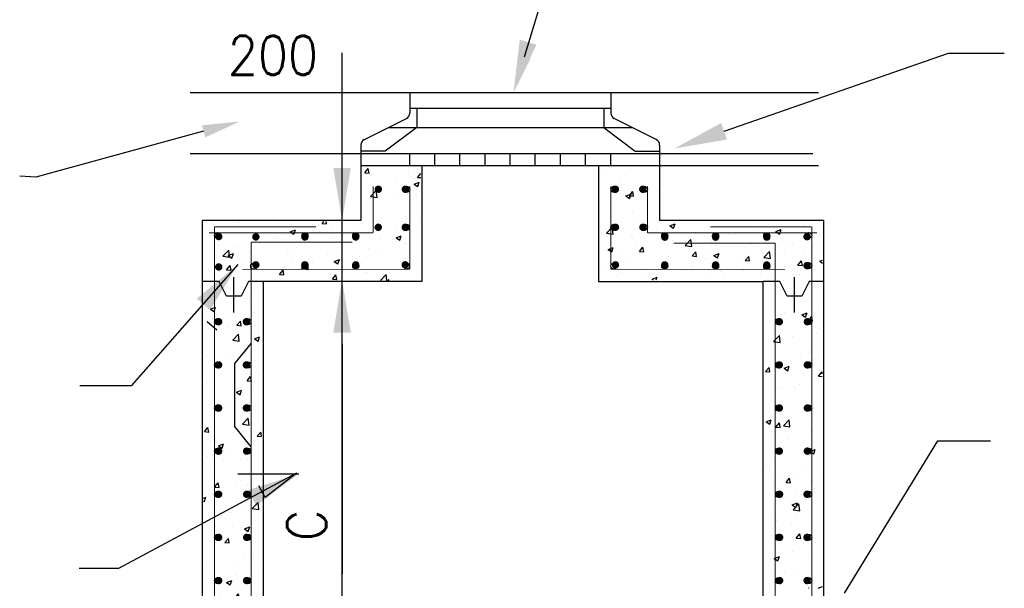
# Model space of a CAD drawing. Extents: x 0 to 7.6, y 0 to 9.85.
# Tile 4 of 6: x 2.24 to 4.87, y 3.57 to 5.08. Entities that reach past the tile are written whole.
import ezdxf

# ---------------------------------------------------------------- set-up
doc = ezdxf.new("R2010")
doc.units = 0
doc.header["$MEASUREMENT"] = 0
doc.layers.get('0').update_dxf_attribs({"color": 2, "linetype": 'CONTINUOUS'})
doc.layers.add('E-DETL', color=2, linetype='CONTINUOUS')
doc.layers.add('E-DETL-TEXT', color=3, linetype='CONTINUOUS')
doc.styles.add('ROMANS', font='ROMANS.SHX', dxfattribs={"width": 0.8})

# ---------------------------------------------------------------- blocks, each defined once
blk = doc.blocks.new('*X2')
at = {"color": 0}
for p, q in [((80.415, 118.774), (80.656, 119.061)), ((80.714, 118.747), (80.656, 119.061)), ((83.374, 118.981), (83.374, 118.981)), ((83.972, 118.989), (83.972, 118.989)), ((80.415, 118.774), (80.714, 118.747)), ((80.473, 118.301), (80.473, 118.301)), ((80.815, 118.573), (80.815, 118.573)), ((80.848, 118.661), (80.848, 118.661)), ((83.389, 118.802), (83.389, 118.802)), ((84.001, 118.46), (84.229, 118.731)), ((84.001, 118.46), (84.229, 118.44)), ((80.805, 117.162), (81.195, 117.567)), ((81.25, 117.093), (81.195, 117.567)), ((82.5, 118.196), (82.5, 118.196)), ((83.761, 117.997), (84.111, 118.132)), ((83.761, 117.997), (84.01, 117.829)), ((84.01, 117.829), (84.111, 118.131)), ((80.788, 116.996), (80.788, 116.996)), ((80.805, 117.162), (81.25, 117.093)), ((82.657, 117.016), (82.657, 117.016)), ((83.313, 117.316), (83.313, 117.316)), ((83.909, 117.181), (83.909, 117.181)), ((81.527, 115.641), (81.527, 115.641)), ((83.183, 115.819), (83.183, 115.819)), ((83.252, 115.652), (83.252, 115.652)), ((70.051, 115.357), (70.051, 115.357)), ((71.904, 115.421), (71.904, 115.421)), ((74.573, 115.308), (74.573, 115.308)), ((75.359, 114.772), (75.709, 114.906)), ((75.607, 114.604), (75.709, 114.906)), ((77.243, 115.195), (77.243, 115.195)), ((77.522, 115.326), (77.648, 115.476)), ((77.522, 115.326), (77.821, 115.3)), ((77.821, 115.3), (77.789, 115.476)), ((78.16, 114.98), (78.16, 114.98)), ((79.912, 115.082), (79.912, 115.082)), ((80.267, 115.318), (80.267, 115.318)), ((80.727, 115.332), (80.727, 115.332)), ((81.109, 115.013), (81.35, 115.3)), ((81.109, 115.013), (81.408, 114.986)), ((81.342, 115.044), (81.342, 115.044)), ((81.408, 114.986), (81.35, 115.3)), ((82.581, 114.97), (82.581, 114.97)), ((82.593, 115.209), (82.593, 115.209)), ((84.196, 115.528), (84.196, 115.528)), ((73.037, 114.285), (73.037, 114.285)), ((74.435, 114.317), (74.435, 114.317)), ((75.038, 114.215), (75.038, 114.215)), ((75.359, 114.772), (75.607, 114.604)), ((75.563, 114.605), (75.563, 114.605)), ((76.29, 114.379), (76.29, 114.379)), ((77.351, 114.817), (77.351, 114.817)), ((78.184, 114.629), (78.184, 114.629)), ((81.465, 114.22), (81.465, 114.22)), ((82.544, 114.371), (82.894, 114.506)), ((82.544, 114.371), (82.793, 114.204)), ((82.793, 114.204), (82.895, 114.506)), ((69.855, 113.551), (69.855, 113.551)), ((69.987, 113.55), (69.987, 113.55)), ((70.47, 113.933), (70.47, 113.933)), ((71.519, 113.816), (71.519, 113.816)), ((71.881, 113.799), (71.881, 113.799)), ((78.549, 113.72), (78.549, 113.72)), ((80.666, 113.667), (80.666, 113.667)), ((83.192, 113.987), (83.192, 113.987)), ((70.796, 113.119), (71.185, 113.524)), ((70.796, 113.119), (71.24, 113.05)), ((71.158, 113.159), (71.508, 113.294)), ((71.158, 113.159), (71.406, 112.991)), ((71.24, 113.05), (71.185, 113.524)), ((71.406, 112.991), (71.508, 113.293)), ((72.524, 113.438), (72.524, 113.438)), ((75.194, 113.325), (75.194, 113.325)), ((75.502, 112.94), (75.502, 112.94)), ((75.633, 113.219), (75.633, 113.219)), ((77.863, 113.212), (77.863, 113.212)), ((78.099, 113.315), (78.099, 113.315)), ((78.343, 112.759), (78.693, 112.893)), ((78.592, 112.591), (78.693, 112.893)), ((80.026, 113.072), (80.026, 113.072)), ((80.532, 113.1), (80.532, 113.1)), ((81.278, 113.237), (81.278, 113.237)), ((83.172, 113.486), (83.172, 113.486)), ((83.201, 112.987), (83.201, 112.987)), ((69.801, 112.218), (69.801, 112.218)), ((70.409, 112.268), (70.409, 112.268)), ((71.044, 112.193), (71.285, 112.48)), ((71.343, 112.167), (71.285, 112.48)), ((72.717, 112.719), (72.717, 112.719)), ((72.976, 112.62), (72.976, 112.62)), ((73.723, 112.243), (73.723, 112.243)), ((74.975, 112.407), (74.975, 112.407)), ((76.132, 112.291), (76.521, 112.697)), ((76.132, 112.291), (76.576, 112.222)), ((76.577, 112.222), (76.521, 112.697)), ((76.868, 112.657), (76.868, 112.657)), ((78.343, 112.759), (78.592, 112.591)), ((83.131, 112.323), (83.131, 112.323)), ((83.375, 112.47), (83.375, 112.47)), ((70.565, 111.827), (70.565, 111.827)), ((71.044, 112.193), (71.342, 112.167)), ((74.63, 111.879), (74.871, 112.166)), ((74.63, 111.879), (74.929, 111.853)), ((74.929, 111.853), (74.871, 112.166)), ((78.038, 111.651), (78.038, 111.651)), ((78.216, 111.565), (78.457, 111.853)), ((78.216, 111.565), (78.515, 111.539)), ((78.515, 111.539), (78.457, 111.853)), ((80.459, 111.97), (80.459, 111.97)), ((80.605, 112.003), (80.605, 112.003)), ((81.474, 111.47), (81.857, 111.869)), ((81.904, 111.47), (81.858, 111.869)), ((81.985, 111.47), (82.044, 111.539)), ((82.056, 111.47), (82.044, 111.539)), ((71.551, 110.883), (71.551, 110.883)), ((72.916, 110.956), (72.916, 110.956)), ((81.856, 111.514), (81.856, 111.514)), ((69.936, 110.324), (69.936, 110.324)), ((70.348, 110.604), (70.348, 110.604)), ((71.711, 110.468), (71.711, 110.468)), ((72.408, 110.27), (72.408, 110.27)), ((72.605, 110.211), (72.605, 110.211)), ((69.941, 109.533), (70.291, 109.668)), ((69.941, 109.533), (70.19, 109.366)), ((70.19, 109.366), (70.291, 109.668)), ((72.855, 109.291), (72.855, 109.291))]:
    blk.add_line(p, q, dxfattribs=at)
blk = doc.blocks.new('*X3')
at = {"color": 0}
for p, q in [((71.711, 110.468), (71.711, 110.468)), ((72.408, 110.27), (72.408, 110.27)), ((72.605, 110.211), (72.605, 110.211)), ((69.941, 109.533), (70.291, 109.668)), ((69.941, 109.533), (70.19, 109.366)), ((70.19, 109.366), (70.291, 109.668)), ((70.288, 108.939), (70.288, 108.939)), ((72.855, 109.291), (72.855, 109.291)), ((70.556, 108.341), (70.556, 108.341)), ((71.092, 108.298), (71.092, 108.298)), ((71.737, 108.432), (71.978, 108.719)), ((71.737, 108.432), (72.036, 108.406)), ((72.036, 108.406), (71.978, 108.719)), ((72.344, 108.463), (72.344, 108.463)), ((73.225, 108.229), (73.225, 108.229)), ((71.458, 107.42), (71.848, 107.826)), ((71.903, 107.351), (71.848, 107.826)), ((72.794, 107.627), (72.794, 107.627)), ((72.926, 107.52), (73.276, 107.655)), ((73.174, 107.352), (73.276, 107.655)), ((70.227, 107.275), (70.227, 107.275)), ((71.458, 107.42), (71.903, 107.351)), ((71.504, 107.485), (71.504, 107.485)), ((72.926, 107.52), (73.174, 107.353)), ((69.777, 106.326), (69.777, 106.326)), ((71.029, 106.491), (71.029, 106.491)), ((72.702, 106.387), (72.702, 106.387)), ((72.922, 106.74), (72.922, 106.74)), ((69.582, 105.786), (69.582, 105.786)), ((69.787, 105.887), (69.787, 105.887)), ((70.166, 105.61), (70.166, 105.61)), ((72.251, 105.674), (72.251, 105.674)), ((72.733, 105.962), (72.733, 105.962)), ((70.637, 105.115), (70.637, 105.115)), ((72.431, 104.671), (72.672, 104.958)), ((72.73, 104.645), (72.672, 104.958)), ((73.306, 105.002), (73.306, 105.002)), ((69.713, 104.519), (69.713, 104.519)), ((71.607, 104.768), (71.607, 104.768)), ((72.431, 104.671), (72.73, 104.645)), ((72.672, 104.298), (72.672, 104.298)), ((70.105, 103.946), (70.105, 103.946)), ((71.696, 104.137), (71.696, 104.137)), ((71.709, 103.895), (72.059, 104.029)), ((71.709, 103.895), (71.958, 103.727)), ((71.958, 103.727), (72.059, 104.029)), ((71.257, 103.132), (71.257, 103.132)), ((70.044, 102.281), (70.044, 102.281)), ((70.292, 102.796), (70.292, 102.796)), ((72.612, 102.634), (72.612, 102.634)), ((69.539, 101.224), (69.78, 101.511)), ((69.838, 101.198), (69.78, 101.511)), ((72.121, 101.722), (72.511, 102.128)), ((72.121, 101.722), (72.566, 101.653)), ((72.566, 101.653), (72.511, 102.128)), ((69.539, 101.224), (69.837, 101.198)), ((71.49, 101.154), (71.49, 101.154)), ((72.134, 101.24), (72.134, 101.24)), ((72.551, 100.969), (72.551, 100.969)), ((73.125, 100.91), (73.366, 101.197)), ((73.125, 100.91), (73.414, 100.885)), ((73.414, 100.936), (73.366, 101.197)), ((73.386, 101.405), (73.386, 101.405))]:
    blk.add_line(p, q, dxfattribs=at)
blk = doc.blocks.new('*X4')
at = {"color": 0}
for p, q in [((69.984, 100.617), (69.984, 100.617)), ((70.283, 100.577), (70.283, 100.577)), ((70.492, 100.269), (70.842, 100.403)), ((70.492, 100.269), (70.741, 100.101)), ((70.741, 100.101), (70.843, 100.403)), ((72.952, 100.464), (72.952, 100.464)), ((69.772, 99.555), (69.772, 99.555)), ((71.337, 99.906), (71.337, 99.906)), ((72.688, 100.056), (72.688, 100.056)), ((69.923, 98.953), (69.923, 98.953)), ((70.819, 99.268), (70.819, 99.268)), ((72.07, 99.433), (72.07, 99.433)), ((72.49, 99.305), (72.49, 99.305)), ((70.232, 97.463), (70.473, 97.75)), ((70.531, 97.437), (70.473, 97.75)), ((71.681, 97.805), (71.681, 97.805)), ((71.957, 97.923), (71.957, 97.923)), ((72.429, 97.64), (72.429, 97.64)), ((72.649, 97.71), (72.649, 97.71)), ((69.503, 97.296), (69.503, 97.296)), ((69.862, 97.288), (69.862, 97.288)), ((70.232, 97.463), (70.531, 97.437)), ((70.755, 97.461), (70.755, 97.461)), ((69.467, 96.717), (69.626, 96.777)), ((69.467, 96.514), (69.525, 96.475)), ((69.525, 96.475), (69.626, 96.777)), ((72.784, 96.024), (73.174, 96.43)), ((73.229, 95.955), (73.174, 96.43)), ((69.801, 95.624), (69.801, 95.624)), ((71.333, 95.738), (71.333, 95.738)), ((72.368, 95.976), (72.368, 95.976)), ((72.784, 96.024), (73.229, 95.955)), ((70.984, 95.368), (70.984, 95.368)), ((71.475, 94.822), (71.475, 94.822)), ((72.038, 94.696), (72.038, 94.696)), ((72.26, 94.63), (72.61, 94.764)), ((72.26, 94.63), (72.509, 94.462)), ((72.308, 94.311), (72.308, 94.311)), ((72.509, 94.462), (72.611, 94.764)), ((73.176, 94.182), (73.176, 94.182)), ((69.74, 93.959), (69.74, 93.959)), ((70.018, 93.766), (70.018, 93.766)), ((70.926, 93.702), (71.167, 93.989)), ((70.926, 93.702), (71.225, 93.676)), ((71.225, 93.676), (71.167, 93.989)), ((72.673, 93.724), (72.673, 93.724)), ((69.757, 93.224), (69.757, 93.224)), ((69.68, 92.295), (69.68, 92.295)), ((69.989, 92.826), (69.989, 92.826)), ((71.861, 92.21), (71.861, 92.21)), ((72.247, 92.647), (72.247, 92.647)), ((72.658, 92.714), (72.658, 92.714)), ((73.112, 92.374), (73.112, 92.374))]:
    blk.add_line(p, q, dxfattribs=at)
blk = doc.blocks.new('*X5')
at = {"color": 0}
for p, q in [((71.044, 91.004), (71.394, 91.139)), ((71.044, 91.004), (71.292, 90.836)), ((71.293, 90.836), (71.394, 91.139)), ((71.667, 91.474), (71.667, 91.474)), ((72.186, 90.982), (72.186, 90.982)), ((69.619, 90.63), (69.619, 90.63)), ((70.545, 90.237), (70.545, 90.237)), ((71.62, 89.941), (71.861, 90.228)), ((71.684, 90.159), (71.684, 90.159)), ((71.797, 90.402), (71.797, 90.402)), ((71.919, 89.915), (71.861, 90.228)), ((73.447, 90.326), (73.448, 90.327)), ((73.447, 90.326), (73.448, 90.326)), ((70.069, 89.6), (70.069, 89.6)), ((71.62, 89.941), (71.919, 89.915)), ((69.558, 88.966), (69.558, 88.966)), ((72.125, 89.318), (72.125, 89.318)), ((72.739, 89.487), (72.739, 89.487)), ((70.482, 88.43), (70.482, 88.43)), ((71.46, 88.491), (71.46, 88.491)), ((72.375, 88.68), (72.375, 88.68)), ((69.827, 87.378), (70.177, 87.513)), ((70.076, 87.211), (70.177, 87.513)), ((70.69, 87.617), (70.69, 87.617)), ((72.064, 87.653), (72.064, 87.653)), ((73.359, 87.504), (73.359, 87.504)), ((69.497, 87.301), (69.497, 87.301)), ((69.742, 86.892), (69.742, 86.892)), ((69.827, 87.378), (70.076, 87.211)), ((72.658, 87.393), (72.658, 87.393)), ((71.06, 86.707), (71.06, 86.707)), ((72.314, 86.18), (72.555, 86.467)), ((72.314, 86.18), (72.612, 86.154)), ((72.613, 86.154), (72.555, 86.467)), ((72.004, 85.989), (72.004, 85.989)), ((72.812, 85.365), (73.162, 85.5)), ((73.06, 85.198), (73.162, 85.5)), ((69.716, 85.062), (69.716, 85.062)), ((71.652, 85.142), (71.652, 85.142)), ((72.385, 84.949), (72.385, 84.949)), ((72.812, 85.365), (73.06, 85.198)), ((72.902, 85.151), (72.902, 85.151)), ((69.744, 84.735), (69.744, 84.735)), ((70.77, 84.39), (70.77, 84.39)), ((71.943, 84.324), (71.943, 84.324)), ((73.439, 84.278), (73.439, 84.278)), ((71.587, 83.179), (71.587, 83.179)), ((72.839, 83.344), (72.839, 83.344))]:
    blk.add_line(p, q, dxfattribs=at)
blk = doc.blocks.new('*X10')
at = {"color": 0}
for p, q in [((107.651, 98.998), (107.651, 98.998)), ((108.189, 99.194), (108.189, 99.194)), ((110.32, 98.886), (110.32, 98.886)), ((107.837, 98.745), (107.837, 98.745)), ((108.705, 98.327), (108.705, 98.327)), ((111.374, 98.214), (111.374, 98.214)), ((108.128, 97.53), (108.128, 97.53)), ((108.988, 97.772), (109.229, 98.06)), ((108.988, 97.772), (109.287, 97.746)), ((109.287, 97.746), (109.229, 98.06)), ((109.574, 97.981), (109.574, 97.981)), ((110.695, 97.882), (110.695, 97.882)), ((109.679, 97.188), (109.679, 97.188)), ((110.931, 97.353), (110.931, 97.353)), ((109.325, 96.344), (109.325, 96.344)), ((109.405, 96.254), (109.755, 96.388)), ((109.405, 96.254), (109.654, 96.086)), ((109.475, 95.929), (109.864, 96.335)), ((109.654, 96.086), (109.755, 96.388)), ((109.92, 95.86), (109.864, 96.335)), ((110.634, 96.217), (110.634, 96.217)), ((108.067, 95.865), (108.067, 95.865)), ((109.475, 95.929), (109.919, 95.86)), ((108.364, 95.216), (108.364, 95.216)), ((109.367, 94.997), (109.367, 94.997)), ((109.616, 95.381), (109.616, 95.381)), ((108.006, 94.201), (108.006, 94.201)), ((109.682, 94.012), (109.923, 94.299)), ((109.981, 93.985), (109.923, 94.299)), ((110.573, 94.553), (110.573, 94.553)), ((108.351, 93.789), (108.351, 93.789)), ((109.682, 94.012), (109.981, 93.985)), ((110.194, 93.658), (110.194, 93.658)), ((110.565, 93.9), (110.565, 93.9)), ((111.02, 93.676), (111.02, 93.676)), ((107.649, 93.399), (107.649, 93.399)), ((108.3, 93.409), (108.3, 93.409)), ((109.405, 93.117), (109.405, 93.117)), ((110.513, 92.888), (110.513, 92.888)), ((107.945, 92.536), (107.945, 92.536)), ((108.189, 92.628), (108.539, 92.762)), ((108.189, 92.628), (108.437, 92.46)), ((108.437, 92.46), (108.539, 92.762)), ((108.878, 91.686), (108.878, 91.686)), ((109.559, 91.649), (109.559, 91.649)), ((107.885, 90.872), (107.885, 90.872)), ((110.026, 91.135), (110.026, 91.135)), ((110.452, 91.224), (110.452, 91.224)), ((110.506, 90.615), (110.527, 90.637)), ((110.53, 90.615), (110.527, 90.637)), ((111.174, 90.615), (111.471, 90.729))]:
    blk.add_line(p, q, dxfattribs=at)
blk = doc.blocks.new('*X11')
at = {"color": 0}
for p, q in [((108.614, 110.846), (108.614, 110.846)), ((109.603, 110.644), (109.603, 110.644)), ((109.426, 109.747), (109.426, 109.747)), ((111.121, 109.533), (111.121, 109.533)), ((107.532, 109.498), (107.532, 109.498)), ((108.553, 109.181), (108.553, 109.181)), ((108.918, 109.304), (108.918, 109.304)), ((110.07, 109.144), (110.42, 109.278)), ((110.07, 109.144), (110.319, 108.976)), ((110.319, 108.976), (110.421, 109.278)), ((110.493, 108.742), (110.734, 109.029)), ((110.792, 108.715), (110.734, 109.029)), ((109.973, 108.632), (109.973, 108.632)), ((110.493, 108.742), (110.792, 108.715)), ((111.268, 108.191), (111.268, 108.191)), ((108.11, 107.775), (108.11, 107.775)), ((108.149, 107.325), (108.538, 107.731)), ((108.594, 107.256), (108.539, 107.731)), ((109.397, 107.66), (109.397, 107.66)), ((111.06, 107.869), (111.06, 107.869)), ((108.149, 107.325), (108.594, 107.256)), ((108.493, 107.517), (108.493, 107.517)), ((107.924, 106.763), (107.924, 106.763)), ((109.953, 106.219), (109.953, 106.219)), ((110.593, 106.65), (110.593, 106.65)), ((110.595, 106.563), (110.595, 106.563)), ((110.999, 106.204), (110.999, 106.204)), ((111.205, 106.384), (111.205, 106.384)), ((107.6, 105.294), (107.841, 105.582)), ((107.679, 106.062), (107.679, 106.062)), ((107.899, 105.268), (107.842, 105.582)), ((108.432, 105.852), (108.432, 105.852)), ((108.854, 105.518), (109.204, 105.653)), ((108.854, 105.518), (109.102, 105.35)), ((109.103, 105.35), (109.204, 105.652)), ((107.6, 105.294), (107.899, 105.268)), ((111.187, 104.981), (111.428, 105.268)), ((111.187, 104.981), (111.449, 104.958)), ((111.449, 105.15), (111.428, 105.268)), ((108.371, 104.188), (108.371, 104.188)), ((108.637, 104.247), (108.637, 104.247)), ((109.588, 104.312), (109.588, 104.312)), ((109.889, 104.412), (109.889, 104.412)), ((110.938, 104.54), (110.938, 104.54)), ((108.004, 103.536), (108.004, 103.536)), ((109.619, 104.095), (109.619, 104.095)), ((110.673, 103.423), (110.673, 103.423)), ((110.877, 102.875), (110.877, 102.875)), ((108.31, 102.523), (108.31, 102.523)), ((108.574, 102.44), (108.574, 102.44)), ((110.467, 102.689), (110.467, 102.689)), ((107.637, 101.892), (107.987, 102.027)), ((107.637, 101.892), (107.886, 101.725)), ((107.886, 101.725), (107.987, 102.027)), ((108.294, 101.533), (108.535, 101.821)), ((108.294, 101.533), (108.593, 101.507)), ((108.593, 101.507), (108.535, 101.821)), ((108.624, 101.553), (108.624, 101.553)), ((108.812, 101.627), (109.201, 102.033)), ((108.812, 101.627), (109.257, 101.558)), ((109.257, 101.558), (109.201, 102.033)), ((108.249, 100.859), (108.249, 100.859)), ((109.382, 101.329), (109.382, 101.329)), ((110.817, 101.211), (110.817, 101.211)), ((111.293, 101.44), (111.293, 101.44)), ((109.152, 100.717), (109.152, 100.717)), ((110.58, 100.231), (110.58, 100.231)), ((107.664, 99.731), (107.664, 99.731)), ((110.622, 99.879), (110.972, 100.014)), ((110.622, 99.879), (110.87, 99.712)), ((110.756, 99.546), (110.756, 99.546)), ((110.871, 99.711), (110.972, 100.014))]:
    blk.add_line(p, q, dxfattribs=at)
blk = doc.blocks.new('*X12')
at = {"color": 0}
for p, q in [((98.409, 119.09), (98.409, 119.09)), ((96.515, 118.841), (96.515, 118.841)), ((97.763, 118.321), (97.763, 118.321)), ((98.632, 117.746), (98.632, 117.746)), ((97.093, 117.118), (97.093, 117.118)), ((98.132, 117.196), (98.482, 117.331)), ((98.132, 117.196), (98.381, 117.028)), ((98.347, 117.205), (98.588, 117.492)), ((98.347, 117.205), (98.645, 117.179)), ((98.381, 117.028), (98.482, 117.331)), ((98.515, 117.519), (98.515, 117.519)), ((98.645, 117.179), (98.588, 117.492)), ((98.961, 117.223), (98.961, 117.223)), ((100.251, 117.534), (100.251, 117.534)), ((98.571, 116.082), (98.571, 116.082)), ((98.936, 115.562), (98.936, 115.562)), ((100.187, 115.727), (100.187, 115.727)), ((96.814, 114.679), (97.203, 115.085)), ((97.258, 114.61), (97.203, 115.085)), ((97.541, 114.964), (97.541, 114.964)), ((97.954, 114.973), (97.954, 114.973)), ((101.117, 115.183), (101.467, 115.318)), ((101.117, 115.183), (101.365, 115.015)), ((101.366, 115.015), (101.467, 115.317)), ((103.674, 115.144), (103.674, 115.144)), ((108.302, 114.783), (108.652, 114.917)), ((108.551, 114.615), (108.653, 114.917)), ((110.226, 115.249), (110.226, 115.249)), ((96.814, 114.679), (97.258, 114.61)), ((98.51, 114.417), (98.51, 114.417)), ((98.595, 114.293), (98.595, 114.293)), ((100.21, 114.852), (100.21, 114.852)), ((101.107, 114.792), (101.107, 114.792)), ((102.15, 113.851), (102.539, 114.257)), ((102.595, 113.782), (102.539, 114.257)), ((102.879, 114.739), (102.879, 114.739)), ((103.923, 114.42), (103.923, 114.42)), ((105.175, 114.584), (105.175, 114.584)), ((105.549, 114.626), (105.549, 114.626)), ((107.069, 114.834), (107.069, 114.834)), ((108.218, 114.513), (108.218, 114.513)), ((108.302, 114.783), (108.551, 114.615)), ((110.887, 114.401), (110.887, 114.401)), ((111.303, 114.527), (111.303, 114.527)), ((96.916, 113.57), (97.266, 113.705)), ((96.916, 113.57), (97.164, 113.403)), ((97.164, 113.403), (97.266, 113.705)), ((97.62, 113.59), (97.62, 113.59)), ((98.872, 113.755), (98.872, 113.755)), ((99.04, 113.444), (99.281, 113.731)), ((99.339, 113.418), (99.281, 113.731)), ((100.766, 114.004), (100.766, 114.004)), ((101.265, 114.18), (101.265, 114.18)), ((102.15, 113.851), (102.595, 113.782)), ((103.934, 114.067), (103.934, 114.067)), ((106.139, 113.8), (106.139, 113.8)), ((106.603, 113.955), (106.603, 113.955)), ((108.736, 114.174), (108.736, 114.174)), ((109.272, 113.842), (109.272, 113.842)), ((109.412, 113.992), (109.412, 113.992)), ((99.04, 113.444), (99.339, 113.418)), ((101.046, 113.127), (101.046, 113.127)), ((102.627, 113.13), (102.868, 113.417)), ((102.627, 113.13), (102.925, 113.104)), ((102.926, 113.104), (102.868, 113.417)), ((103.58, 112.991), (103.58, 112.991)), ((103.613, 113.48), (103.613, 113.48)), ((104.101, 113.17), (104.451, 113.304)), ((104.101, 113.17), (104.35, 113.002)), ((104.35, 113.002), (104.451, 113.304)), ((106.213, 112.816), (106.454, 113.104)), ((106.512, 112.79), (106.454, 113.104)), ((106.496, 113.491), (106.496, 113.491)), ((107.486, 113.024), (107.876, 113.43)), ((107.486, 113.024), (107.931, 112.955)), ((107.931, 112.955), (107.876, 113.429)), ((108.911, 113.277), (108.911, 113.277)), ((110.163, 113.442), (110.163, 113.442)), ((110.61, 112.894), (110.61, 112.894)), ((96.546, 112.423), (96.546, 112.423)), ((98.449, 112.753), (98.449, 112.753)), ((99.216, 112.31), (99.216, 112.31)), ((100.664, 112.49), (100.664, 112.49)), ((101.885, 112.197), (101.885, 112.197)), ((102.608, 112.448), (102.608, 112.448)), ((103.86, 112.612), (103.86, 112.612)), ((105.753, 112.862), (105.753, 112.862)), ((106.213, 112.816), (106.512, 112.79)), ((107.694, 112.393), (107.694, 112.393)), ((108.675, 112.51), (108.675, 112.51)), ((109.799, 112.503), (110.04, 112.79)), ((109.799, 112.503), (110.098, 112.476)), ((110.098, 112.476), (110.04, 112.79)), ((111.242, 112.862), (111.242, 112.862)), ((111.287, 112.77), (111.471, 112.84)), ((111.287, 112.77), (111.471, 112.646)), ((97.557, 111.783), (97.557, 111.783)), ((97.748, 111.99), (97.748, 111.99)), ((99.45, 112.032), (99.45, 112.032)), ((99.9, 111.557), (100.25, 111.692)), ((99.9, 111.557), (99.966, 111.513)), ((100.19, 111.513), (100.25, 111.692)), ((103.553, 111.815), (103.553, 111.815)), ((104.554, 112.085), (104.554, 112.085)), ((104.778, 111.893), (104.778, 111.893)), ((106.078, 112.135), (106.078, 112.135)), ((107.223, 111.972), (107.223, 111.972)), ((109.892, 111.859), (109.892, 111.859)), ((110.741, 111.719), (110.741, 111.719)), ((107.596, 111.305), (107.596, 111.305)), ((108.847, 111.47), (108.847, 111.47)), ((111.181, 111.198), (111.181, 111.198)), ((108.614, 110.846), (108.614, 110.846)), ((109.603, 110.644), (109.603, 110.644))]:
    blk.add_line(p, q, dxfattribs=at)

msp = doc.modelspace()

# ---------------------------------------------------------------- linework, layer by layer
at = {"layer": 'E-DETL'}
for p, q in [((2.7, 4.8903), (4.3778, 4.8903)), ((3.286, 4.8903), (3.286, 4.8352)), ((3.8229, 4.8903), (3.8229, 4.8352)), ((3.286, 4.8486), (3.8229, 4.8486)), ((3.3049, 4.8486), (3.3049, 4.7965)), ((3.804, 4.8486), (3.804, 4.7965)), ((3.1648, 4.7646), (3.277, 4.8207)), ((3.9442, 4.7646), (3.8319, 4.8207)), ((3.3049, 4.7965), (3.2208, 4.7336)), ((3.2287, 4.7965), (3.8802, 4.7965)), ((3.804, 4.7965), (3.8881, 4.7336)), ((3.1558, 4.75), (3.1558, 4.5485)), ((3.2208, 4.7336), (3.1558, 4.7336)), ((3.8881, 4.7336), (3.9531, 4.7336)), ((3.9531, 4.75), (3.9531, 4.5485)), ((2.7, 4.7275), (4.3628, 4.7275)), ((3.286, 4.695), (3.286, 4.7275)), ((3.353, 4.695), (3.353, 4.7275)), ((3.4201, 4.695), (3.4201, 4.7275)), ((3.4872, 4.695), (3.4872, 4.7275)), ((3.5543, 4.695), (3.5543, 4.7275)), ((3.6214, 4.695), (3.6214, 4.7275)), ((3.6885, 4.695), (3.6885, 4.7275)), ((3.7555, 4.695), (3.7555, 4.7275)), ((3.8229, 4.695), (3.8229, 4.7275)), ((3.1558, 4.695), (3.7904, 4.695)), ((3.3185, 4.695), (3.3185, 4.3857)), ((3.7904, 4.695), (4.3778, 4.695)), ((3.7904, 4.695), (3.7904, 4.3857)), ((3.1053, 4.5723), (3.1053, 4.5723)), ((3.1053, 4.5485), (3.1053, 4.5723)), ((3.1558, 4.5485), (2.7321, 4.5485)), ((2.7321, 4.5485), (2.7321, 2.8139)), ((4.3922, 4.5485), (3.9531, 4.5485)), ((4.3922, 2.8139), (4.3922, 4.5485)), ((2.815, 4.3972), (2.815, 4.3028)), ((4.3124, 4.3972), (4.3124, 4.3028)), ((2.7767, 4.3857), (2.7321, 4.3857)), ((2.7964, 4.3464), (2.7767, 4.3857)), ((2.8554, 4.3857), (2.8358, 4.3464)), ((2.8948, 4.3857), (2.8554, 4.3857)), ((2.8948, 4.3857), (2.8948, 3.0185)), ((3.3185, 4.3857), (2.8948, 4.3857)), ((3.7904, 4.3857), (4.2294, 4.3857)), ((4.2294, 3.0185), (4.2294, 4.3857)), ((4.2741, 4.3857), (4.2294, 4.3857)), ((4.2938, 4.3464), (4.2741, 4.3857)), ((4.3528, 4.3857), (4.3332, 4.3464)), ((4.3922, 4.3857), (4.3528, 4.3857)), ((2.8358, 4.3464), (2.7964, 4.3464)), ((4.3332, 4.3464), (4.2938, 4.3464)), ((2.7712, 4.2556), (2.7451, 4.2785)), ((2.8623, 4.2214), (2.8178, 4.1667)), ((2.8178, 4.1667), (2.8178, 3.9996)), ((2.8623, 3.9449), (2.8178, 3.9996)), ((2.8268, 3.8729), (2.9902, 3.8729))]:
    msp.add_line(p, q, dxfattribs=at)
at = {"layer": 'E-DETL', "const_width": 0.00246}
for points in [[(3.1883, 4.6399), (3.1883, 4.5159)], [(3.286, 4.6399), (3.286, 4.4183)], [(3.8229, 4.6399), (3.8229, 4.4183)], [(3.9206, 4.6399), (3.9206, 4.5159)], [(3.0354, 4.5316), (2.7646, 4.5316)], [(2.7646, 4.5316), (2.7646, 3.0323)], [(4.0889, 4.5316), (4.3597, 4.5316)], [(4.3597, 3.0366), (4.3597, 4.5316)], [(3.1883, 4.5159), (2.7504, 4.5159)], [(4.3739, 4.5159), (3.9206, 4.5159)], [(3.1331, 4.4907), (2.8623, 4.4907)], [(2.8623, 4.4907), (2.8623, 3.0373)], [(3.9912, 4.4884), (4.262, 4.4884)], [(4.262, 3.0337), (4.262, 4.4884)], [(3.286, 4.4183), (2.8392, 4.4183)], [(3.8229, 4.4183), (4.2883, 4.4183)]]:
    msp.add_lwpolyline(points, dxfattribs=at)
at = {"layer": 'E-DETL', "const_width": 0.00984}
for points in [[(3.1973, 4.632, 1), (3.2071, 4.632, 1)], [(3.2693, 4.632, 1), (3.2792, 4.632, 1)], [(3.8303, 4.632, 1), (3.8402, 4.632, 1)], [(3.9034, 4.632, 1), (3.9132, 4.632, 1)], [(3.197, 4.5305, 1), (3.2068, 4.5305, 1)], [(3.269, 4.5305, 1), (3.2789, 4.5305, 1)], [(3.8306, 4.5305, 1), (3.8404, 4.5305, 1)], [(3.9037, 4.5305, 1), (3.9135, 4.5305, 1)], [(2.771, 4.5058, 1), (2.7809, 4.5058, 1)], [(2.8702, 4.5048, 1), (2.88, 4.5048, 1)], [(3.0012, 4.5046, 1), (3.011, 4.5046, 1)], [(3.1369, 4.5046, 1), (3.1467, 4.5046, 1)], [(3.9622, 4.5041, 1), (3.972, 4.5041, 1)], [(4.0979, 4.5041, 1), (4.1077, 4.5041, 1)], [(4.2346, 4.5043, 1), (4.2444, 4.5043, 1)], [(4.3421, 4.5053, 1), (4.352, 4.5053, 1)], [(2.771, 4.4246, 1), (2.7809, 4.4246, 1)], [(2.8702, 4.4302, 1), (2.88, 4.4302, 1)], [(3.0012, 4.4303, 1), (3.011, 4.4303, 1)], [(3.1369, 4.4303, 1), (3.1467, 4.4303, 1)], [(3.269, 4.4303, 1), (3.2789, 4.4303, 1)], [(3.8306, 4.4301, 1), (3.8404, 4.4301, 1)], [(3.9622, 4.4301, 1), (3.972, 4.4301, 1)], [(4.0979, 4.4301, 1), (4.1077, 4.4301, 1)], [(4.2346, 4.4299, 1), (4.2444, 4.4299, 1)], [(4.3421, 4.4282, 1), (4.352, 4.4282, 1)], [(2.7708, 4.2784, 1), (2.7807, 4.2784, 1)], [(2.8449, 4.2784, 1), (2.8547, 4.2784, 1)], [(4.268, 4.2784, 1), (4.2779, 4.2784, 1)], [(4.3429, 4.2784, 1), (4.3528, 4.2784, 1)], [(2.7708, 4.1633, 1), (2.7807, 4.1633, 1)], [(2.8449, 4.1633, 1), (2.8547, 4.1633, 1)], [(4.268, 4.1633, 1), (4.2779, 4.1633, 1)], [(4.3429, 4.1633, 1), (4.3528, 4.1633, 1)], [(2.7708, 4.0482, 1), (2.7807, 4.0482, 1)], [(2.8449, 4.0482, 1), (2.8547, 4.0482, 1)], [(4.268, 4.0482, 1), (4.2779, 4.0482, 1)], [(4.3429, 4.0482, 1), (4.3528, 4.0482, 1)], [(2.7708, 3.9331, 1), (2.7807, 3.9331, 1)], [(2.8456, 3.9331, 1), (2.8554, 3.9331, 1)], [(4.268, 3.9331, 1), (4.2779, 3.9331, 1)], [(4.3429, 3.9331, 1), (4.3528, 3.9331, 1)], [(2.7708, 3.818, 1), (2.7807, 3.818, 1)], [(2.8456, 3.818, 1), (2.8554, 3.818, 1)], [(4.2689, 3.818, 1), (4.2787, 3.818, 1)], [(4.3421, 3.818, 1), (4.352, 3.818, 1)], [(2.7708, 3.7029, 1), (2.7807, 3.7029, 1)], [(2.8456, 3.7029, 1), (2.8554, 3.7029, 1)], [(4.2689, 3.7029, 1), (4.2787, 3.7029, 1)], [(4.3421, 3.7029, 1), (4.352, 3.7029, 1)], [(2.7708, 3.5878, 1), (2.7807, 3.5878, 1)], [(2.8456, 3.5878, 1), (2.8554, 3.5878, 1)], [(4.2689, 3.5878, 1), (4.2787, 3.5878, 1)], [(4.3421, 3.5878, 1), (4.352, 3.5878, 1)]]:
    msp.add_lwpolyline(points, format="xyb", close=True, dxfattribs=at)
at = {"layer": 'E-DETL'}
for centre in [(3.2778, 4.632), (3.8311, 4.632), (3.9124, 4.632), (3.2775, 4.5305), (3.8314, 4.5305), (3.9127, 4.5305), (2.7731, 4.5086), (3.0061, 4.5075), (3.1418, 4.5075), (3.9671, 4.5075), (4.1028, 4.5075), (4.2395, 4.5076), (4.3512, 4.5086), (2.8694, 4.4266), (3.0061, 4.4268), (3.1418, 4.4268), (3.2775, 4.4268), (3.8314, 4.4268), (3.9671, 4.4268), (4.1028, 4.4268), (4.2395, 4.4266), (4.3512, 4.4282), (2.7731, 4.2784), (2.8538, 4.2784), (4.2705, 4.2784), (4.3512, 4.2784), (2.7731, 4.1633), (2.8538, 4.1633), (4.2705, 4.1633), (4.3512, 4.1633), (2.7731, 4.0482), (2.8538, 4.0482), (4.2705, 4.0482), (4.3512, 4.0482), (2.7731, 3.9331), (2.8538, 3.9331), (4.2705, 3.9331), (4.3512, 3.9331), (2.7731, 3.818), (2.8538, 3.818), (4.2705, 3.818), (4.3512, 3.818), (2.7731, 3.7029), (2.8538, 3.7029), (4.2705, 3.7029), (4.3512, 3.7029), (2.7731, 3.5878), (2.8538, 3.5878), (4.2705, 3.5878), (4.3512, 3.5878)]:
    msp.add_circle(centre, 0.00814, dxfattribs=at)
for centre, start, end in [((3.2697, 4.8352), 296.5653, 0), ((3.8392, 4.8352), 180, 243.435), ((3.172, 4.75), 116.5653, 180), ((3.9369, 4.75), 0, 63.435)]:
    msp.add_arc(centre, 0.0163, start, end, dxfattribs=at)
at = {"layer": 'E-DETL-TEXT'}
for p, q in [((3.5923, 4.9852), (3.7565, 5.5232)), ((3.1053, 4.5485), (3.1053, 4.9963)), ((4.1253, 4.7868), (4.7251, 4.9953)), ((4.7251, 4.9953), (4.8737, 4.9953)), ((2.7357, 4.7866), (2.288, 4.6647)), ((2.288, 4.6647), (2.2445, 4.6665)), ((3.1053, 4.3857), (3.1053, 4.5485)), ((2.827, 4.4309), (2.542, 4.1073)), ((3.1053, 3.0185), (3.1053, 4.3857)), ((3.1053, 4.2197), (3.1053, 3.605)), ((2.542, 4.1073), (2.4052, 4.1073)), ((3.1053, 3.1591), (3.1053, 4.0726)), ((4.4474, 3.5545), (4.6966, 3.9607)), ((4.6966, 3.9607), (4.8371, 3.9607)), ((2.9835, 3.874), (2.5083, 3.6198)), ((2.9835, 3.874), (2.8999, 3.8096)), ((2.8999, 3.8096), (2.8835, 3.8402)), ((2.5083, 3.6198), (2.4031, 3.6198))]:
    msp.add_line(p, q, dxfattribs=at)
for points in [[(3.6247, 5.0181), (3.5797, 5.0311), (3.5632, 4.8895)], [(3.6083, 4.9803), (3.5764, 4.9901), (3.5632, 4.8895)], [(2.7313, 4.8027), (2.7401, 4.7705), (2.8322, 4.8129)], [(4.133, 4.7647), (4.1176, 4.8089), (3.9926, 4.7406)], [(3.1287, 4.689), (3.0819, 4.689), (3.1053, 4.5485)], [(2.7173, 4.34), (2.7527, 4.3093), (2.827, 4.4309)], [(3.0819, 4.2494), (3.1287, 4.2494), (3.1053, 4.39)], [(2.8547, 3.829), (2.8762, 3.7874), (2.9902, 3.8729)]]:
    msp.add_solid(points, dxfattribs=at)

# ---------------------------------------------------------------- block references
at = {"layer": 'E-DETL', "xscale": 0.03937, "yscale": 0.03937, "zscale": 0.03937}
for name in ['*X2', '*X12', '*X3', '*X11', '*X4', '*X10', '*X5']:
    msp.add_blockref(name, (0, 0), dxfattribs=at)

# ---------------------------------------------------------------- texts
at = {"layer": 'E-DETL-TEXT', "style": 'ROMANS', "width": 0.9}
msp.add_text('200', height=0.10417, dxfattribs=at).set_placement((2.8001, 4.9373))
msp.add_text('C', height=0.1042, rotation=90.0001, dxfattribs=at).set_placement((3.0629, 3.6929))

doc.saveas('drawing.dxf')
